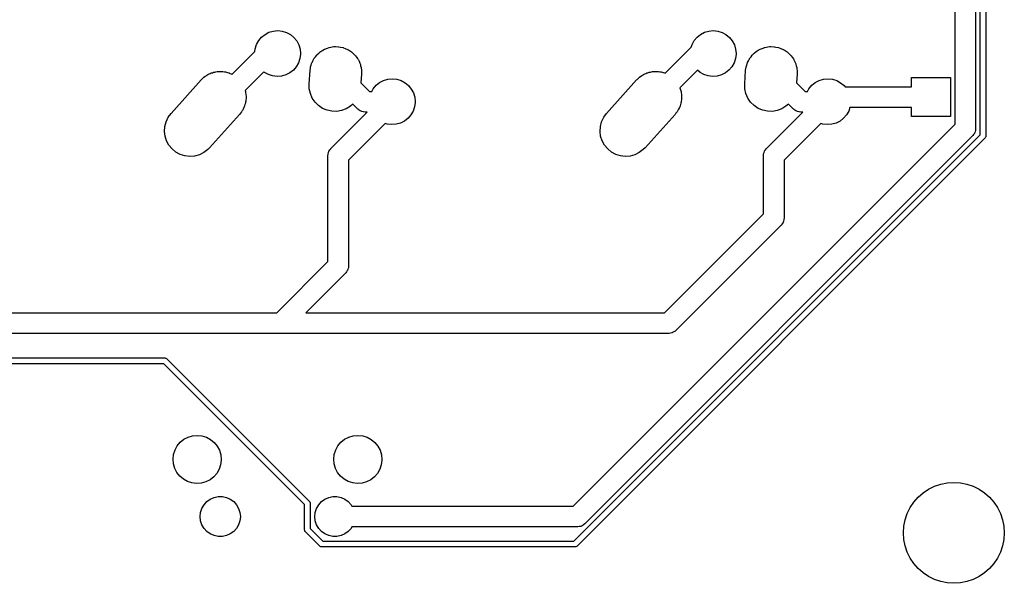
# Model space of a CAD drawing. Extents: x 124.3 to 210.2, y -114.7 to -26.3.
# Tile 4 of 9: x 167.2 to 210.2, y -114.7 to -90.1. Entities that reach past the tile are written whole.
import ezdxf

# ---------------------------------------------------------------- set-up
doc = ezdxf.new("R2010")
doc.units = 0
doc.layers.add('BLACK', color=7, linetype='CONTINUOUS')

msp = doc.modelspace()

# ---------------------------------------------------------------- linework, layer by layer
at = {"layer": 'BLACK', "linetype": 'CONTINUOUS'}
for p, q in [((208.95, -35.13), (208.95, -94.87)), ((209.15, -95.1392), (209.15, -34.8608)), ((209.4, -34.809), (209.4, -95.191)), ((208.05, -94.6836), (208.05, -35.3164)), ((178.125, -90.6728), (178.313, -90.6177)), ((178.313, -90.6177), (178.507, -90.6)), ((178.507, -90.6), (178.701, -90.6204)), ((178.701, -90.6204), (178.888, -90.6781)), ((197.125, -90.6728), (197.313, -90.6177)), ((197.313, -90.6177), (197.507, -90.6)), ((197.507, -90.6), (197.701, -90.6204)), ((197.701, -90.6204), (197.888, -90.6781)), ((177.581, -91.2061), (177.675, -91.035)), ((177.675, -91.035), (177.8, -90.8855)), ((177.8, -90.8855), (177.952, -90.7632)), ((177.952, -90.7632), (178.125, -90.6728)), ((178.888, -90.6781), (179.059, -90.771)), ((179.059, -90.771), (179.21, -90.8954)), ((179.21, -90.8954), (179.333, -91.0466)), ((179.333, -91.0466), (179.425, -91.2189)), ((196.581, -91.2061), (196.675, -91.035)), ((196.675, -91.035), (196.8, -90.8855)), ((196.8, -90.8855), (196.952, -90.7632)), ((196.952, -90.7632), (197.125, -90.6728)), ((197.888, -90.6781), (198.059, -90.771)), ((198.059, -90.771), (198.21, -90.8954)), ((198.21, -90.8954), (198.333, -91.0466)), ((198.333, -91.0466), (198.425, -91.2189)), ((177.509, -91.5043), (177.522, -91.3921)), ((177.522, -91.3921), (177.581, -91.2061)), ((179.425, -91.2189), (179.481, -91.4058)), ((179.481, -91.4058), (179.5, -91.6)), ((180.379, -91.5099), (180.468, -91.4566)), ((180.468, -91.4566), (180.546, -91.4088)), ((180.546, -91.4088), (180.552, -91.4066)), ((180.552, -91.4066), (180.556, -91.4046)), ((180.556, -91.4046), (180.681, -91.3584)), ((180.681, -91.3584), (180.746, -91.3338)), ((180.746, -91.3338), (180.748, -91.3335)), ((180.748, -91.3335), (180.749, -91.3333)), ((180.749, -91.3333), (180.952, -91.2985)), ((180.952, -91.2985), (180.954, -91.2985)), ((180.954, -91.2985), (180.957, -91.298)), ((180.957, -91.298), (181.02, -91.2994)), ((181.02, -91.2994), (181.158, -91.3012)), ((181.158, -91.3012), (181.164, -91.3025)), ((181.164, -91.3025), (181.171, -91.3027)), ((181.171, -91.3027), (181.24, -91.3176)), ((181.24, -91.3176), (181.36, -91.3413)), ((181.36, -91.3413), (181.37, -91.3456)), ((181.37, -91.3456), (181.38, -91.3476)), ((181.38, -91.3476), (181.446, -91.3758)), ((181.446, -91.3758), (181.551, -91.4176)), ((181.551, -91.4176), (181.564, -91.4262)), ((181.564, -91.4262), (181.576, -91.4313)), ((181.576, -91.4313), (181.635, -91.4707)), ((181.635, -91.4707), (181.725, -91.5275)), ((195.409, -92.4546), (196.545, -91.3184)), ((196.545, -91.3184), (196.581, -91.2061)), ((198.425, -91.2189), (198.481, -91.4058)), ((198.481, -91.4058), (198.5, -91.6)), ((199.379, -91.5099), (199.468, -91.4566)), ((199.468, -91.4566), (199.546, -91.4088)), ((199.546, -91.4088), (199.552, -91.4066)), ((199.552, -91.4066), (199.556, -91.4046)), ((199.556, -91.4046), (199.681, -91.3584)), ((199.681, -91.3584), (199.746, -91.3338)), ((199.746, -91.3338), (199.748, -91.3335)), ((199.748, -91.3335), (199.749, -91.3333)), ((199.749, -91.3333), (199.952, -91.2985)), ((199.952, -91.2985), (199.954, -91.2985)), ((199.954, -91.2985), (199.957, -91.298)), ((199.957, -91.298), (200.02, -91.2994)), ((200.02, -91.2994), (200.158, -91.3012)), ((200.158, -91.3012), (200.164, -91.3025)), ((200.164, -91.3025), (200.171, -91.3027)), ((200.171, -91.3027), (200.24, -91.3176)), ((200.24, -91.3176), (200.36, -91.3413)), ((200.36, -91.3413), (200.37, -91.3456)), ((200.37, -91.3456), (200.38, -91.3476)), ((200.38, -91.3476), (200.446, -91.3758)), ((200.446, -91.3758), (200.551, -91.4176)), ((200.551, -91.4176), (200.564, -91.4262)), ((200.564, -91.4262), (200.576, -91.4313)), ((200.576, -91.4313), (200.635, -91.4707)), ((200.635, -91.4707), (200.725, -91.5275)), ((176.514, -92.4996), (177.509, -91.5043)), ((179.475, -91.8215), (179.414, -92.0067)), ((179.5, -91.6279), (179.475, -91.8215)), ((179.5, -91.6), (179.5, -91.6279)), ((180.039, -91.9164), (180.078, -91.8355)), ((180.078, -91.8355), (180.09, -91.8202)), ((180.09, -91.8202), (180.096, -91.8073)), ((180.096, -91.8073), (180.151, -91.7385)), ((180.151, -91.7385), (180.206, -91.6643)), ((180.206, -91.6643), (180.217, -91.6543)), ((180.217, -91.6543), (180.224, -91.6456)), ((180.224, -91.6456), (180.295, -91.5836)), ((180.295, -91.5836), (180.364, -91.5203)), ((180.364, -91.5203), (180.373, -91.5148)), ((180.373, -91.5148), (180.379, -91.5099)), ((181.725, -91.5275), (181.74, -91.5415)), ((181.74, -91.5415), (181.754, -91.5506)), ((181.754, -91.5506), (181.802, -91.5989)), ((181.802, -91.5989), (181.876, -91.6672)), ((181.876, -91.6672), (181.891, -91.6875)), ((181.891, -91.6875), (181.905, -91.7014)), ((181.905, -91.7014), (181.942, -91.7559)), ((181.942, -91.7559), (181.999, -91.8322)), ((181.999, -91.8322), (182.012, -91.8589)), ((182.012, -91.8589), (182.025, -91.878)), ((182.025, -91.878), (182.051, -91.9362)), ((198.475, -91.8215), (198.414, -92.0067)), ((198.5, -91.6279), (198.475, -91.8215)), ((198.5, -91.6), (198.5, -91.6279)), ((199.039, -91.9164), (199.078, -91.8355)), ((199.078, -91.8355), (199.09, -91.8202)), ((199.09, -91.8202), (199.096, -91.8073)), ((199.096, -91.8073), (199.151, -91.7385)), ((199.151, -91.7385), (199.206, -91.6643)), ((199.206, -91.6643), (199.217, -91.6543)), ((199.217, -91.6543), (199.224, -91.6456)), ((199.224, -91.6456), (199.295, -91.5836)), ((199.295, -91.5836), (199.364, -91.5203)), ((199.364, -91.5203), (199.373, -91.5148)), ((199.373, -91.5148), (199.379, -91.5099)), ((200.725, -91.5275), (200.74, -91.5415)), ((200.74, -91.5415), (200.754, -91.5506)), ((200.754, -91.5506), (200.802, -91.5989)), ((200.802, -91.5989), (200.876, -91.6672)), ((200.876, -91.6672), (200.891, -91.6875)), ((200.891, -91.6875), (200.905, -91.7014)), ((200.905, -91.7014), (200.942, -91.7559)), ((200.942, -91.7559), (200.999, -91.8322)), ((200.999, -91.8322), (201.012, -91.8589)), ((201.012, -91.8589), (201.025, -91.878)), ((201.025, -91.878), (201.051, -91.9362)), ((179.19, -92.3242), (179.036, -92.4443)), ((179.317, -92.1764), (179.19, -92.3242)), ((179.414, -92.0067), (179.317, -92.1764)), ((179.917, -92.3435), (179.93, -92.2343)), ((179.93, -92.2343), (179.937, -92.208)), ((179.937, -92.208), (179.94, -92.1861)), ((179.94, -92.1861), (179.963, -92.1113)), ((179.963, -92.1113), (179.985, -92.0278)), ((179.985, -92.0278), (179.995, -92.007)), ((179.995, -92.007), (180.001, -91.9895)), ((180.001, -91.9895), (180.039, -91.9164)), ((182.051, -91.9362), (182.09, -92.0168)), ((182.09, -92.0168), (182.1, -92.0499)), ((182.1, -92.0499), (182.11, -92.0742)), ((182.11, -92.0742), (182.123, -92.1335)), ((182.123, -92.1335), (182.146, -92.215)), ((182.146, -92.215), (182.15, -92.2537)), ((182.15, -92.2537), (182.156, -92.2829)), ((182.156, -92.2829), (182.158, -92.3408)), ((182.158, -92.3408), (182.165, -92.42)), ((196.814, -92.3227), (196.047, -93.0897)), ((196.929, -92.4211), (196.814, -92.3227)), ((198.19, -92.3242), (198.036, -92.4443)), ((198.317, -92.1764), (198.19, -92.3242)), ((198.414, -92.0067), (198.317, -92.1764)), ((198.917, -92.3435), (198.93, -92.2343)), ((198.93, -92.2343), (198.937, -92.208)), ((198.937, -92.208), (198.94, -92.1861)), ((198.94, -92.1861), (198.963, -92.1113)), ((198.963, -92.1113), (198.985, -92.0278)), ((198.985, -92.0278), (198.995, -92.007)), ((198.995, -92.007), (199.001, -91.9895)), ((199.001, -91.9895), (199.039, -91.9164)), ((201.051, -91.9362), (201.09, -92.0168)), ((201.09, -92.0168), (201.1, -92.0499)), ((201.1, -92.0499), (201.11, -92.0742)), ((201.11, -92.0742), (201.123, -92.1335)), ((201.123, -92.1335), (201.146, -92.215)), ((201.146, -92.215), (201.15, -92.2537)), ((201.15, -92.2537), (201.156, -92.2829)), ((201.156, -92.2829), (201.158, -92.3408)), ((201.158, -92.3408), (201.165, -92.42)), ((173.853, -94.2087), (175.163, -92.7487)), ((175.163, -92.7487), (175.178, -92.7332)), ((175.178, -92.7332), (175.184, -92.7256)), ((175.184, -92.7256), (175.195, -92.7155)), ((175.195, -92.7155), (175.24, -92.6706)), ((175.24, -92.6706), (175.289, -92.6338)), ((175.289, -92.6338), (175.339, -92.5899)), ((175.339, -92.5899), (175.377, -92.5671)), ((175.377, -92.5671), (175.411, -92.5418)), ((175.411, -92.5418), (175.462, -92.5165)), ((175.462, -92.5165), (175.516, -92.4846)), ((175.516, -92.4846), (175.561, -92.4678)), ((175.561, -92.4678), (175.602, -92.4476)), ((175.602, -92.4476), (175.654, -92.4334)), ((175.654, -92.4334), (175.709, -92.4133)), ((175.709, -92.4133), (175.761, -92.4044)), ((175.761, -92.4044), (175.809, -92.3914)), ((175.809, -92.3914), (175.859, -92.3876)), ((175.859, -92.3876), (175.912, -92.3785)), ((175.912, -92.3785), (175.969, -92.3792)), ((175.969, -92.3792), (176.022, -92.3752)), ((176.022, -92.3752), (176.068, -92.3805)), ((176.068, -92.3805), (176.118, -92.3812)), ((176.118, -92.3812), (176.178, -92.3931)), ((176.178, -92.3931), (176.234, -92.3996)), ((176.234, -92.3996), (176.275, -92.4124)), ((176.275, -92.4124), (176.32, -92.4213)), ((176.32, -92.4213), (176.381, -92.4457)), ((176.381, -92.4457), (176.438, -92.4637)), ((176.438, -92.4637), (176.472, -92.4822)), ((176.472, -92.4822), (176.511, -92.4976)), ((176.511, -92.4976), (176.514, -92.4996)), ((177.895, -92.3917), (177.082, -93.2047)), ((177.929, -92.4211), (177.895, -92.3917)), ((178.1, -92.5164), (177.929, -92.4211)), ((178.285, -92.5767), (178.1, -92.5164)), ((178.479, -92.5998), (178.285, -92.5767)), ((178.674, -92.5848), (178.479, -92.5998)), ((178.862, -92.5323), (178.674, -92.5848)), ((179.036, -92.4443), (178.862, -92.5323)), ((179.878, -92.9235), (179.917, -92.3435)), ((182.162, -92.4965), (182.136, -92.8794)), ((182.163, -92.4789), (182.162, -92.4905)), ((182.162, -92.4905), (182.162, -92.4965)), ((182.165, -92.42), (182.163, -92.4789)), ((183.125, -92.7728), (183.313, -92.7177)), ((183.313, -92.7177), (183.507, -92.7)), ((183.507, -92.7), (183.701, -92.7204)), ((183.701, -92.7204), (183.888, -92.7781)), ((192.853, -94.2087), (194.163, -92.7487)), ((194.163, -92.7487), (194.178, -92.7332)), ((194.178, -92.7332), (194.184, -92.7256)), ((194.184, -92.7256), (194.195, -92.7155)), ((194.195, -92.7155), (194.24, -92.6706)), ((194.24, -92.6706), (194.289, -92.6338)), ((194.289, -92.6338), (194.339, -92.5899)), ((194.339, -92.5899), (194.377, -92.5671)), ((194.377, -92.5671), (194.411, -92.5418)), ((194.411, -92.5418), (194.462, -92.5165)), ((194.462, -92.5165), (194.516, -92.4846)), ((194.516, -92.4846), (194.561, -92.4678)), ((194.561, -92.4678), (194.602, -92.4476)), ((194.602, -92.4476), (194.654, -92.4334)), ((194.654, -92.4334), (194.709, -92.4133)), ((194.709, -92.4133), (194.761, -92.4044)), ((194.761, -92.4044), (194.809, -92.3914)), ((194.809, -92.3914), (194.859, -92.3876)), ((194.859, -92.3876), (194.912, -92.3785)), ((194.912, -92.3785), (194.969, -92.3792)), ((194.969, -92.3792), (195.022, -92.3752)), ((195.022, -92.3752), (195.068, -92.3805)), ((195.068, -92.3805), (195.118, -92.3812)), ((195.118, -92.3812), (195.178, -92.3931)), ((195.178, -92.3931), (195.234, -92.3996)), ((195.234, -92.3996), (195.275, -92.4124)), ((195.275, -92.4124), (195.32, -92.4213)), ((195.32, -92.4213), (195.381, -92.4457)), ((195.381, -92.4457), (195.409, -92.4546)), ((197.1, -92.5164), (196.929, -92.4211)), ((197.285, -92.5767), (197.1, -92.5164)), ((197.479, -92.5998), (197.285, -92.5767)), ((197.674, -92.5848), (197.479, -92.5998)), ((197.862, -92.5323), (197.674, -92.5848)), ((198.036, -92.4443), (197.862, -92.5323)), ((198.878, -92.9235), (198.917, -92.3435)), ((201.162, -92.4965), (201.136, -92.8794)), ((201.163, -92.4789), (201.162, -92.4905)), ((201.162, -92.4905), (201.162, -92.4965)), ((201.165, -92.42), (201.163, -92.4789)), ((202.125, -92.7728), (202.313, -92.7177)), ((202.313, -92.7177), (202.507, -92.7)), ((202.507, -92.7), (202.701, -92.7204)), ((202.701, -92.7204), (202.888, -92.7781)), ((206.15, -93.05), (206.15, -92.65)), ((206.15, -92.65), (207.85, -92.65)), ((207.85, -92.65), (207.85, -94.35)), ((179.883, -93.1371), (179.878, -92.9235)), ((179.929, -93.3458), (179.883, -93.1371)), ((182.136, -92.8794), (182.506, -93.25)), ((182.612, -93.25), (182.675, -93.135)), ((182.675, -93.135), (182.8, -92.9855)), ((182.8, -92.9855), (182.952, -92.8632)), ((182.952, -92.8632), (183.125, -92.7728)), ((183.888, -92.7781), (184.059, -92.871)), ((184.059, -92.871), (184.21, -92.9954)), ((184.21, -92.9954), (184.333, -93.1466)), ((184.333, -93.1466), (184.425, -93.3189)), ((196.047, -93.0897), (196.05, -93.0968)), ((196.05, -93.0968), (196.075, -93.1832)), ((196.075, -93.1832), (196.098, -93.2546)), ((198.883, -93.1371), (198.878, -92.9235)), ((198.929, -93.3458), (198.883, -93.1371)), ((201.136, -92.8794), (201.506, -93.25)), ((201.612, -93.25), (201.675, -93.135)), ((201.675, -93.135), (201.8, -92.9855)), ((201.8, -92.9855), (201.952, -92.8632)), ((201.952, -92.8632), (202.125, -92.7728)), ((202.888, -92.7781), (203.059, -92.871)), ((203.059, -92.871), (203.21, -92.9954)), ((203.21, -92.9954), (203.254, -93.05)), ((203.254, -93.05), (206.15, -93.05)), ((177.082, -93.2047), (177.098, -93.2546)), ((177.098, -93.2546), (177.1, -93.2746)), ((177.1, -93.2746), (177.106, -93.295)), ((177.106, -93.295), (177.115, -93.3903)), ((177.114, -93.6219), (177.111, -93.6799)), ((177.123, -93.5589), (177.114, -93.6219)), ((177.115, -93.3903), (177.124, -93.4666)), ((177.124, -93.4666), (177.123, -93.4829)), ((177.123, -93.4829), (177.125, -93.5)), ((177.125, -93.5), (177.123, -93.5589)), ((180.014, -93.542), (179.929, -93.3458)), ((180.134, -93.7186), (180.014, -93.542)), ((182.506, -93.25), (182.612, -93.25)), ((184.425, -93.3189), (184.481, -93.5058)), ((184.481, -93.5058), (184.5, -93.7)), ((196.098, -93.2546), (196.1, -93.2746)), ((196.1, -93.2746), (196.106, -93.295)), ((196.106, -93.295), (196.115, -93.3903)), ((196.114, -93.6219), (196.111, -93.6799)), ((196.123, -93.5589), (196.114, -93.6219)), ((196.115, -93.3903), (196.124, -93.4666)), ((196.124, -93.4666), (196.123, -93.4829)), ((196.123, -93.4829), (196.125, -93.5)), ((196.125, -93.5), (196.123, -93.5589)), ((199.014, -93.542), (198.929, -93.3458)), ((199.134, -93.7186), (199.014, -93.542)), ((201.506, -93.25), (201.612, -93.25)), ((176.992, -94.0209), (176.964, -94.0794)), ((177.028, -93.9576), (176.992, -94.0209)), ((177.04, -93.9201), (177.028, -93.9576)), ((177.056, -93.8866), (177.04, -93.9201)), ((177.072, -93.8271), (177.056, -93.8866)), ((177.094, -93.7626), (177.072, -93.8271)), ((177.1, -93.7194), (177.094, -93.7626)), ((177.111, -93.6799), (177.1, -93.7194)), ((180.286, -93.8693), (180.134, -93.7186)), ((180.463, -93.9887), (180.286, -93.8693)), ((180.66, -94.0723), (180.463, -93.9887)), ((181.493, -94.0111), (181.293, -94.0862)), ((181.675, -93.8996), (181.493, -94.0111)), ((181.784, -93.8006), (181.675, -93.8996)), ((182.002, -94.0182), (181.784, -93.8006)), ((182.008, -94.0224), (182.002, -94.0182)), ((182.012, -94.028), (182.008, -94.0224)), ((182.061, -94.0621), (182.012, -94.028)), ((184.475, -93.9215), (184.414, -94.1067)), ((184.5, -93.7279), (184.475, -93.9215)), ((184.5, -93.7), (184.5, -93.7279)), ((195.992, -94.0209), (195.964, -94.0794)), ((196.028, -93.9576), (195.992, -94.0209)), ((196.04, -93.9201), (196.028, -93.9576)), ((196.056, -93.8866), (196.04, -93.9201)), ((196.072, -93.8271), (196.056, -93.8866)), ((196.094, -93.7626), (196.072, -93.8271)), ((196.1, -93.7194), (196.094, -93.7626)), ((196.111, -93.6799), (196.1, -93.7194)), ((199.286, -93.8693), (199.134, -93.7186)), ((199.463, -93.9887), (199.286, -93.8693)), ((199.66, -94.0723), (199.463, -93.9887)), ((200.493, -94.0111), (200.293, -94.0862)), ((200.675, -93.8996), (200.493, -94.0111)), ((200.784, -93.8006), (200.675, -93.8996)), ((201.002, -94.0182), (200.784, -93.8006)), ((201.008, -94.0224), (201.002, -94.0182)), ((201.012, -94.028), (201.008, -94.0224)), ((201.061, -94.0621), (201.012, -94.028)), ((203.466, -93.95), (203.414, -94.1067)), ((206.15, -93.95), (203.466, -93.95)), ((206.15, -94.35), (206.15, -93.95)), ((173.634, -94.5734), (173.726, -94.3806)), ((173.726, -94.3806), (173.853, -94.2087)), ((176.837, -94.2513), (175.527, -95.7113)), ((176.878, -94.1966), (176.837, -94.2513)), ((176.927, -94.1372), (176.878, -94.1966)), ((176.944, -94.1063), (176.927, -94.1372)), ((176.964, -94.0794), (176.944, -94.1063)), ((180.869, -94.1173), (180.66, -94.0723)), ((180.826, -95.7379), (182.414, -94.15)), ((181.082, -94.122), (180.869, -94.1173)), ((181.293, -94.0862), (181.082, -94.122)), ((182.109, -94.0977), (182.061, -94.0621)), ((182.116, -94.1001), (182.109, -94.0977)), ((182.122, -94.1041), (182.116, -94.1001)), ((182.179, -94.1222), (182.122, -94.1041)), ((182.236, -94.142), (182.179, -94.1222)), ((182.243, -94.1423), (182.236, -94.142)), ((182.25, -94.1445), (182.243, -94.1423)), ((182.32, -94.15), (182.25, -94.1445)), ((182.414, -94.15), (182.32, -94.15)), ((184.19, -94.4242), (184.036, -94.5443)), ((184.317, -94.2764), (184.19, -94.4242)), ((184.414, -94.1067), (184.317, -94.2764)), ((192.634, -94.5734), (192.726, -94.3806)), ((192.726, -94.3806), (192.853, -94.2087)), ((195.837, -94.2513), (194.527, -95.7113)), ((195.878, -94.1966), (195.837, -94.2513)), ((195.927, -94.1372), (195.878, -94.1966)), ((195.944, -94.1063), (195.927, -94.1372)), ((195.964, -94.0794), (195.944, -94.1063)), ((199.869, -94.1173), (199.66, -94.0723)), ((199.826, -95.7379), (201.414, -94.15)), ((200.082, -94.122), (199.869, -94.1173)), ((200.293, -94.0862), (200.082, -94.122)), ((201.109, -94.0977), (201.061, -94.0621)), ((201.116, -94.1001), (201.109, -94.0977)), ((201.122, -94.1041), (201.116, -94.1001)), ((201.179, -94.1222), (201.122, -94.1041)), ((201.236, -94.142), (201.179, -94.1222)), ((201.243, -94.1423), (201.236, -94.142)), ((201.25, -94.1445), (201.243, -94.1423)), ((201.32, -94.15), (201.25, -94.1445)), ((201.414, -94.15), (201.32, -94.15)), ((203.19, -94.4242), (203.036, -94.5443)), ((203.317, -94.2764), (203.19, -94.4242)), ((203.414, -94.1067), (203.317, -94.2764)), ((207.85, -94.35), (206.15, -94.35)), ((173.565, -94.9934), (173.579, -94.7801)), ((173.579, -94.7801), (173.634, -94.5734)), ((183.191, -94.6459), (181.594, -96.2425)), ((183.285, -94.6767), (183.191, -94.6459)), ((183.479, -94.6998), (183.285, -94.6767)), ((183.674, -94.6848), (183.479, -94.6998)), ((183.862, -94.6323), (183.674, -94.6848)), ((184.036, -94.5443), (183.862, -94.6323)), ((191.394, -111.34), (208.05, -94.6836)), ((192.565, -94.9934), (192.579, -94.7801)), ((192.579, -94.7801), (192.634, -94.5734)), ((202.191, -94.6459), (200.594, -96.2425)), ((202.285, -94.6767), (202.191, -94.6459)), ((202.479, -94.6998), (202.285, -94.6767)), ((202.674, -94.6848), (202.479, -94.6998)), ((202.862, -94.6323), (202.674, -94.6848)), ((203.036, -94.5443), (202.862, -94.6323)), ((208.95, -94.87), (208.944, -94.9404)), ((173.592, -95.2054), (173.565, -94.9934)), ((173.658, -95.4086), (173.592, -95.2054)), ((191.424, -112.865), (209.15, -95.1392)), ((209.363, -95.2794), (191.564, -113.078)), ((208.818, -95.1882), (191.898, -112.108)), ((192.592, -95.2054), (192.565, -94.9934)), ((192.658, -95.4086), (192.592, -95.2054)), ((208.822, -95.1825), (208.818, -95.1882)), ((208.828, -95.178), (208.822, -95.1825)), ((208.862, -95.1288), (208.828, -95.178)), ((208.898, -95.0806), (208.862, -95.1288)), ((208.9, -95.0738), (208.898, -95.0806)), ((208.904, -95.068), (208.9, -95.0738)), ((208.922, -95.0108), (208.904, -95.068)), ((208.942, -94.9543), (208.922, -95.0108)), ((208.944, -94.9404), (208.942, -94.9472)), ((208.942, -94.9472), (208.942, -94.9543)), ((209.378, -95.2524), (209.363, -95.2794)), ((209.395, -95.2265), (209.378, -95.2524)), ((209.396, -95.2201), (209.395, -95.2265)), ((209.397, -95.2176), (209.396, -95.2201)), ((209.4, -95.191), (209.397, -95.2131)), ((209.397, -95.2131), (209.397, -95.2176)), ((173.762, -95.5956), (173.658, -95.4086)), ((173.899, -95.7596), (173.762, -95.5956)), ((174.064, -95.8949), (173.899, -95.7596)), ((175.527, -95.7113), (175.45, -95.7894)), ((180.782, -95.7973), (180.816, -95.7481)), ((180.816, -95.7481), (180.821, -95.7436)), ((180.821, -95.7436), (180.826, -95.7379)), ((192.762, -95.5956), (192.658, -95.4086)), ((192.899, -95.7596), (192.762, -95.5956)), ((193.064, -95.8949), (192.899, -95.7596)), ((194.527, -95.7113), (194.45, -95.7894)), ((199.782, -95.7973), (199.816, -95.7481)), ((199.816, -95.7481), (199.821, -95.7436)), ((199.821, -95.7436), (199.826, -95.7379)), ((174.252, -95.9963), (174.064, -95.8949)), ((174.456, -96.0604), (174.252, -95.9963)), ((174.668, -96.0848), (174.456, -96.0604)), ((174.881, -96.0686), (174.668, -96.0848)), ((175.088, -96.0124), (174.881, -96.0686)), ((175.279, -95.9182), (175.088, -96.0124)), ((175.45, -95.7894), (175.279, -95.9182)), ((180.694, -96.0561), (180.699, -95.9857)), ((180.694, -100.67), (180.694, -96.0561)), ((180.699, -95.9857), (180.702, -95.9789)), ((180.702, -95.9718), (180.722, -95.9152)), ((180.702, -95.9789), (180.702, -95.9718)), ((180.722, -95.9152), (180.74, -95.8581)), ((180.74, -95.8581), (180.744, -95.8523)), ((180.744, -95.8523), (180.746, -95.8455)), ((180.746, -95.8455), (180.782, -95.7973)), ((193.252, -95.9963), (193.064, -95.8949)), ((193.456, -96.0604), (193.252, -95.9963)), ((193.668, -96.0848), (193.456, -96.0604)), ((193.881, -96.0686), (193.668, -96.0848)), ((194.088, -96.0124), (193.881, -96.0686)), ((194.279, -95.9182), (194.088, -96.0124)), ((194.45, -95.7894), (194.279, -95.9182)), ((199.694, -96.0561), (199.699, -95.9857)), ((199.694, -98.5827), (199.694, -96.0561)), ((199.699, -95.9857), (199.702, -95.9789)), ((199.702, -95.9718), (199.722, -95.9152)), ((199.702, -95.9789), (199.702, -95.9718)), ((199.722, -95.9152), (199.74, -95.8581)), ((199.74, -95.8581), (199.744, -95.8523)), ((199.744, -95.8523), (199.746, -95.8455)), ((199.746, -95.8455), (199.782, -95.7973)), ((181.594, -96.2425), (181.594, -100.856)), ((200.594, -96.2425), (200.594, -98.7691)), ((195.377, -102.9), (199.694, -98.5827)), ((200.594, -98.7691), (200.588, -98.8395)), ((200.462, -99.0873), (195.881, -103.668)), ((200.466, -99.0815), (200.462, -99.0873)), ((200.472, -99.0771), (200.466, -99.0815)), ((200.506, -99.0278), (200.472, -99.0771)), ((200.542, -98.9796), (200.506, -99.0278)), ((200.544, -98.9729), (200.542, -98.9796)), ((200.548, -98.967), (200.544, -98.9729)), ((200.566, -98.9099), (200.548, -98.967)), ((200.586, -98.8534), (200.566, -98.9099)), ((200.588, -98.8395), (200.586, -98.8463)), ((200.586, -98.8463), (200.586, -98.8534)), ((178.464, -102.9), (180.694, -100.67)), ((181.588, -100.926), (181.586, -100.933)), ((181.594, -100.856), (181.588, -100.926)), ((181.462, -101.174), (179.736, -102.9)), ((181.466, -101.169), (181.462, -101.174)), ((181.472, -101.164), (181.466, -101.169)), ((181.506, -101.115), (181.472, -101.164)), ((181.542, -101.067), (181.506, -101.115)), ((181.544, -101.06), (181.542, -101.067)), ((181.548, -101.054), (181.544, -101.06)), ((181.566, -100.997), (181.548, -101.054)), ((181.586, -100.94), (181.566, -100.997)), ((181.586, -100.933), (181.586, -100.94)), ((161.936, -102.9), (178.464, -102.9)), ((179.736, -102.9), (195.377, -102.9)), ((195.563, -103.8), (150.65, -103.8)), ((195.57, -103.799), (195.563, -103.8)), ((195.577, -103.8), (195.57, -103.799)), ((195.636, -103.789), (195.577, -103.8)), ((195.695, -103.78), (195.636, -103.789)), ((195.702, -103.777), (195.695, -103.78)), ((195.709, -103.776), (195.702, -103.777)), ((195.762, -103.748), (195.709, -103.776)), ((195.816, -103.722), (195.762, -103.748)), ((195.821, -103.717), (195.816, -103.722)), ((195.827, -103.714), (195.821, -103.717)), ((195.881, -103.668), (195.827, -103.714)), ((173.534, -105.125), (162.987, -105.125)), ((162.988, -104.875), (173.586, -104.875)), ((179.675, -111.266), (173.534, -105.125)), ((173.586, -104.875), (173.608, -104.878)), ((173.608, -104.878), (173.613, -104.878)), ((173.613, -104.878), (173.615, -104.879)), ((173.615, -104.879), (173.622, -104.88)), ((173.622, -104.88), (173.647, -104.897)), ((173.647, -104.897), (173.674, -104.912)), ((173.674, -104.912), (179.888, -111.126)), ((174.124, -108.707), (174.255, -108.55)), ((174.255, -108.55), (174.415, -108.421)), ((174.415, -108.421), (174.597, -108.326)), ((174.597, -108.326), (174.793, -108.269)), ((174.793, -108.269), (174.997, -108.25)), ((174.997, -108.25), (175.201, -108.271)), ((175.201, -108.271), (175.397, -108.332)), ((175.397, -108.332), (175.577, -108.43)), ((175.577, -108.43), (175.735, -108.56)), ((175.735, -108.56), (175.865, -108.719)), ((181.134, -108.707), (181.265, -108.55)), ((181.265, -108.55), (181.425, -108.421)), ((181.425, -108.421), (181.607, -108.326)), ((181.607, -108.326), (181.803, -108.269)), ((181.803, -108.269), (182.007, -108.25)), ((182.007, -108.25), (182.211, -108.271)), ((182.211, -108.271), (182.407, -108.332)), ((182.407, -108.332), (182.587, -108.43)), ((182.587, -108.43), (182.745, -108.56)), ((182.745, -108.56), (182.875, -108.719)), ((173.94, -109.285), (173.963, -109.082)), ((173.963, -109.082), (174.025, -108.886)), ((174.025, -108.886), (174.124, -108.707)), ((175.865, -108.719), (175.961, -108.9)), ((175.961, -108.9), (176.02, -109.096)), ((180.95, -109.285), (180.973, -109.082)), ((180.973, -109.082), (181.035, -108.886)), ((181.035, -108.886), (181.134, -108.707)), ((182.875, -108.719), (182.971, -108.9)), ((182.971, -108.9), (183.03, -109.096)), ((173.957, -109.49), (173.94, -109.285)), ((174.014, -109.687), (173.957, -109.49)), ((176.04, -109.329), (176.014, -109.533)), ((176.02, -109.096), (176.04, -109.3)), ((176.04, -109.3), (176.04, -109.329)), ((180.967, -109.49), (180.95, -109.285)), ((181.024, -109.687), (180.967, -109.49)), ((183.05, -109.329), (183.024, -109.533)), ((183.03, -109.096), (183.05, -109.3)), ((183.05, -109.3), (183.05, -109.329)), ((174.107, -109.869), (174.014, -109.687)), ((174.235, -110.029), (174.107, -109.869)), ((175.848, -109.905), (175.714, -110.06)), ((175.949, -109.727), (175.848, -109.905)), ((176.014, -109.533), (175.949, -109.727)), ((181.117, -109.869), (181.024, -109.687)), ((181.245, -110.029), (181.117, -109.869)), ((182.858, -109.905), (182.724, -110.06)), ((182.959, -109.727), (182.858, -109.905)), ((183.024, -109.533), (182.959, -109.727)), ((174.391, -110.162), (174.235, -110.029)), ((174.57, -110.262), (174.391, -110.162)), ((174.765, -110.326), (174.57, -110.262)), ((174.968, -110.35), (174.765, -110.326)), ((175.172, -110.334), (174.968, -110.35)), ((175.37, -110.279), (175.172, -110.334)), ((175.553, -110.187), (175.37, -110.279)), ((175.714, -110.06), (175.553, -110.187)), ((181.401, -110.162), (181.245, -110.029)), ((181.58, -110.262), (181.401, -110.162)), ((181.775, -110.326), (181.58, -110.262)), ((181.978, -110.35), (181.775, -110.326)), ((182.182, -110.334), (181.978, -110.35)), ((182.38, -110.279), (182.182, -110.334)), ((182.563, -110.187), (182.38, -110.279)), ((182.724, -110.06), (182.563, -110.187)), ((207.158, -110.467), (207.431, -110.375)), ((207.431, -110.375), (207.713, -110.319)), ((207.713, -110.319), (208, -110.3)), ((208, -110.3), (208.287, -110.319)), ((208.287, -110.319), (208.569, -110.375)), ((208.569, -110.375), (208.842, -110.467)), ((206.444, -110.944), (206.661, -110.755)), ((206.661, -110.755), (206.9, -110.595)), ((206.9, -110.595), (207.158, -110.467)), ((208.842, -110.467), (209.1, -110.595)), ((209.1, -110.595), (209.339, -110.755)), ((209.339, -110.755), (209.556, -110.944)), ((175.292, -111.276), (175.415, -111.14)), ((175.415, -111.14), (175.562, -111.032)), ((175.562, -111.032), (175.73, -110.958)), ((175.73, -110.958), (175.909, -110.92)), ((175.909, -110.92), (176.091, -110.92)), ((176.091, -110.92), (176.27, -110.958)), ((176.27, -110.958), (176.438, -111.032)), ((176.438, -111.032), (176.585, -111.14)), ((176.585, -111.14), (176.708, -111.276)), ((179.888, -111.126), (179.902, -111.143)), ((179.902, -111.143), (179.905, -111.146)), ((179.905, -111.146), (179.906, -111.149)), ((179.906, -111.149), (179.91, -111.154)), ((179.91, -111.154), (179.916, -111.184)), ((179.916, -111.184), (179.925, -111.214)), ((179.925, -111.214), (179.925, -112.314)), ((180.292, -111.276), (180.415, -111.14)), ((180.415, -111.14), (180.562, -111.032)), ((180.562, -111.032), (180.73, -110.958)), ((180.73, -110.958), (180.909, -110.92)), ((180.909, -110.92), (181.091, -110.92)), ((181.091, -110.92), (181.27, -110.958)), ((181.27, -110.958), (181.438, -111.032)), ((181.438, -111.032), (181.585, -111.14)), ((181.585, -111.14), (181.708, -111.276)), ((206.095, -111.4), (206.255, -111.161)), ((206.255, -111.161), (206.444, -110.944)), ((209.556, -110.944), (209.745, -111.161)), ((209.745, -111.161), (209.905, -111.4)), ((175.125, -111.79), (175.144, -111.608)), ((175.144, -111.608), (175.201, -111.434)), ((175.201, -111.434), (175.292, -111.276)), ((176.708, -111.276), (176.799, -111.434)), ((176.799, -111.434), (176.856, -111.608)), ((176.856, -111.608), (176.875, -111.79)), ((179.675, -112.366), (179.675, -111.266)), ((180.125, -111.79), (180.144, -111.608)), ((180.144, -111.608), (180.201, -111.434)), ((180.201, -111.434), (180.292, -111.276)), ((181.708, -111.276), (181.745, -111.34)), ((181.745, -111.34), (191.394, -111.34)), ((205.875, -111.931), (205.967, -111.658)), ((205.967, -111.658), (206.095, -111.4)), ((209.905, -111.4), (210.033, -111.658)), ((210.033, -111.658), (210.125, -111.931)), ((175.144, -111.972), (175.125, -111.79)), ((175.201, -112.146), (175.144, -111.972)), ((176.856, -111.972), (176.799, -112.146)), ((176.875, -111.79), (176.856, -111.972)), ((180.144, -111.972), (180.125, -111.79)), ((180.201, -112.146), (180.144, -111.972)), ((205.819, -112.213), (205.875, -111.931)), ((210.125, -111.931), (210.181, -112.213)), ((175.292, -112.304), (175.201, -112.146)), ((175.415, -112.44), (175.292, -112.304)), ((175.562, -112.548), (175.415, -112.44)), ((176.585, -112.44), (176.438, -112.548)), ((176.708, -112.304), (176.585, -112.44)), ((176.799, -112.146), (176.708, -112.304)), ((179.684, -112.396), (179.675, -112.366)), ((179.69, -112.426), (179.684, -112.396)), ((179.694, -112.431), (179.69, -112.426)), ((179.695, -112.434), (179.694, -112.431)), ((179.698, -112.437), (179.695, -112.434)), ((179.712, -112.454), (179.698, -112.437)), ((180.336, -113.078), (179.712, -112.454)), ((179.925, -112.314), (180.476, -112.865)), ((180.292, -112.304), (180.201, -112.146)), ((180.415, -112.44), (180.292, -112.304)), ((180.562, -112.548), (180.415, -112.44)), ((181.585, -112.44), (181.438, -112.548)), ((181.708, -112.304), (181.585, -112.44)), ((181.745, -112.24), (181.708, -112.304)), ((191.58, -112.24), (181.745, -112.24)), ((191.587, -112.239), (191.58, -112.24)), ((191.594, -112.24), (191.587, -112.239)), ((191.653, -112.229), (191.594, -112.24)), ((191.712, -112.22), (191.653, -112.229)), ((191.719, -112.217), (191.712, -112.22)), ((191.726, -112.216), (191.719, -112.217)), ((191.779, -112.188), (191.726, -112.216)), ((191.833, -112.162), (191.779, -112.188)), ((191.838, -112.157), (191.833, -112.162)), ((191.845, -112.154), (191.838, -112.157)), ((191.898, -112.108), (191.845, -112.154)), ((205.8, -112.5), (205.819, -112.213)), ((205.819, -112.787), (205.8, -112.5)), ((210.181, -112.213), (210.2, -112.5)), ((210.2, -112.5), (210.181, -112.787)), ((175.73, -112.622), (175.562, -112.548)), ((175.909, -112.66), (175.73, -112.622)), ((176.091, -112.66), (175.909, -112.66)), ((176.27, -112.622), (176.091, -112.66)), ((176.438, -112.548), (176.27, -112.622)), ((180.476, -112.865), (191.424, -112.865)), ((180.73, -112.622), (180.562, -112.548)), ((180.909, -112.66), (180.73, -112.622)), ((181.091, -112.66), (180.909, -112.66)), ((181.27, -112.622), (181.091, -112.66)), ((181.438, -112.548), (181.27, -112.622)), ((205.875, -113.069), (205.819, -112.787)), ((210.181, -112.787), (210.125, -113.069)), ((180.363, -113.093), (180.336, -113.078)), ((180.388, -113.11), (180.363, -113.093)), ((180.395, -113.111), (180.388, -113.11)), ((180.397, -113.112), (180.395, -113.111)), ((180.402, -113.112), (180.397, -113.112)), ((180.424, -113.115), (180.402, -113.112)), ((191.476, -113.115), (180.424, -113.115)), ((191.506, -113.106), (191.476, -113.115)), ((191.536, -113.1), (191.506, -113.106)), ((191.541, -113.096), (191.536, -113.1)), ((191.544, -113.095), (191.541, -113.096)), ((191.547, -113.092), (191.544, -113.095)), ((191.564, -113.078), (191.547, -113.092)), ((205.967, -113.342), (205.875, -113.069)), ((206.095, -113.6), (205.967, -113.342)), ((210.033, -113.342), (209.905, -113.6)), ((210.125, -113.069), (210.033, -113.342)), ((206.255, -113.839), (206.095, -113.6)), ((209.905, -113.6), (209.745, -113.839)), ((206.444, -114.056), (206.255, -113.839)), ((206.661, -114.245), (206.444, -114.056)), ((206.9, -114.405), (206.661, -114.245)), ((209.339, -114.245), (209.1, -114.405)), ((209.556, -114.056), (209.339, -114.245)), ((209.745, -113.839), (209.556, -114.056)), ((207.158, -114.533), (206.9, -114.405)), ((207.431, -114.625), (207.158, -114.533)), ((207.713, -114.681), (207.431, -114.625)), ((208.569, -114.625), (208.287, -114.681)), ((208.842, -114.533), (208.569, -114.625)), ((209.1, -114.405), (208.842, -114.533)), ((208, -114.7), (207.713, -114.681)), ((208.287, -114.681), (208, -114.7))]:
    msp.add_line(p, q, dxfattribs=at)

doc.saveas('drawing.dxf')
